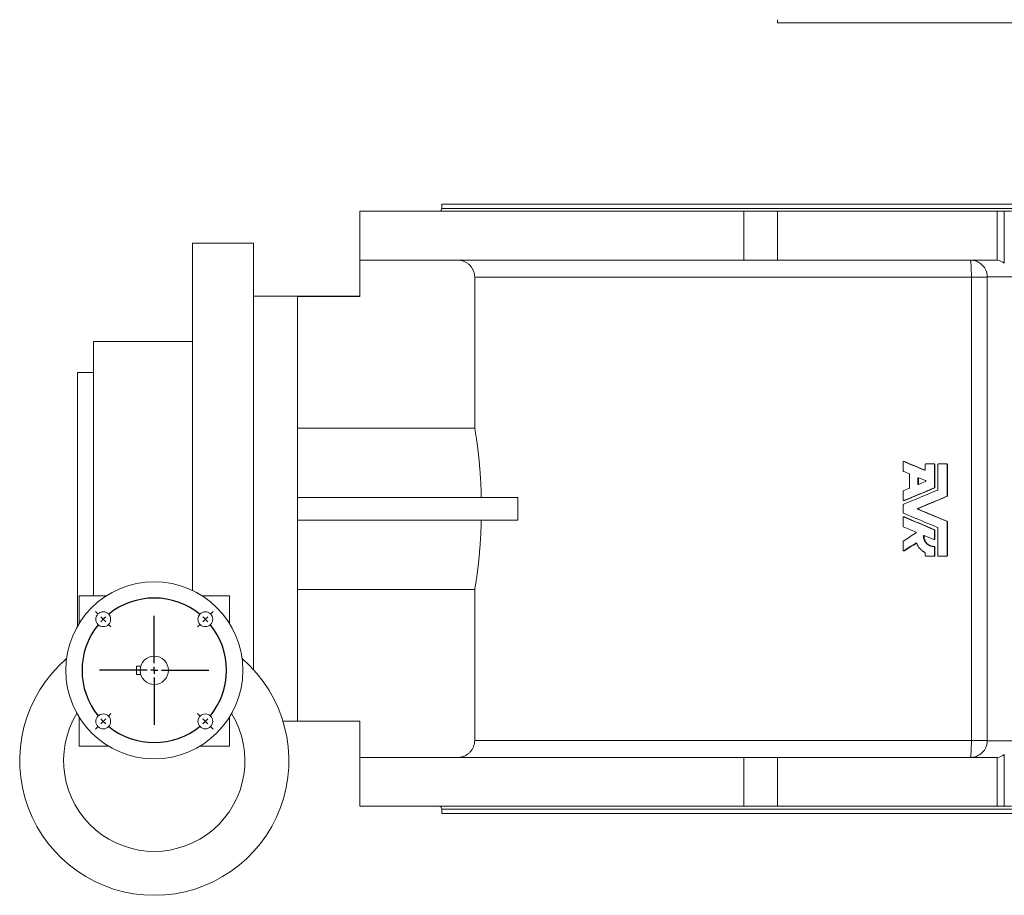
# Model space of a CAD drawing. Header units: millimetres. Extents: x -754 to 1155, y -387 to 1139.
# Tile 1 of 4: x -754 to -59, y -387 to 231. Entities that reach past the tile are written whole.
import ezdxf

# ---------------------------------------------------------------- set-up
doc = ezdxf.new("R2010")
doc.units = ezdxf.units.MM
doc.layers.add('FORMAT', color=7, linetype='Continuous')

# ---------------------------------------------------------------- blocks, each defined once
blk = doc.blocks.new('SW_CENTERMARKSYMBOL_2')
at = {"layer": 'FORMAT', "color": 0}
for p, q in [((-3.54, 3.54), (-5.48, 5.48)), ((0, 0), (-1.77, 1.77)), ((0, 0), (1.77, -1.77)), ((36.06, -31.06), (36.06, 2.5)), ((72.12, 0), (73.89, 1.77)), ((75.66, 3.54), (77.6, 5.48)), ((3.54, -3.54), (5.48, -5.48)), ((68.59, -3.54), (66.64, -5.48)), ((72.12, 0), (70.36, -1.77)), ((36.06, -36.06), (36.06, -33.56)), ((31.06, -36.06), (-2.5, -36.06)), ((36.06, -36.06), (33.56, -36.06)), ((36.06, -36.06), (36.06, -38.56)), ((36.06, -36.06), (38.56, -36.06)), ((36.06, -41.06), (36.06, -74.62)), ((41.06, -36.06), (74.62, -36.06)), ((3.54, -68.59), (5.48, -66.64)), ((68.59, -68.59), (66.64, -66.64)), ((-3.54, -75.66), (-5.48, -77.6)), ((0, -72.12), (-1.77, -73.89)), ((0, -72.12), (1.77, -70.36)), ((72.12, -72.12), (70.36, -70.36)), ((72.12, -72.12), (73.89, -73.89)), ((75.66, -75.66), (77.6, -77.6))]:
    blk.add_line(p, q, dxfattribs=at)
for start, end in [(50.61723, 129.38277), (135, 137.80862), (132.19138, 135), (45, 47.80862), (140.61723, 219.38277), (42.19138, 45), (320.61723, 39.38277), (222.19138, 225), (225, 227.80862), (230.61723, 309.38277), (312.19138, 315), (315, 317.80862)]:
    blk.add_arc((36.06, -36.06), 51, start, end, dxfattribs=at)

msp = doc.modelspace()

# ---------------------------------------------------------------- linework, layer by layer
at = {"color": 7, "linetype": 'Continuous', "lineweight": 15}
for p, q in [((-219.04, 231.09), (-219.04, 228.89)), ((100.96, 228.89), (-219.04, 228.89)), ((-456.04, 100.9), (-456.04, 97.9)), ((-456.04, 100.9), (337.96, 100.9)), ((-514.04, 95.9), (-514.04, 35.9)), ((-514.04, 95.9), (-242.88, 95.9)), ((-242.88, 95.9), (-219.04, 95.9)), ((-219.04, 95.9), (-219.04, 61.4)), ((-64.04, 95.9), (-219.04, 95.9)), ((-64.04, 95.9), (-64.04, 61.4)), ((-64.04, 95.9), (-59.04, 95.9)), ((-59.04, 95.9), (-54.04, 95.9)), ((-59.04, 95.9), (-59.04, 59.31)), ((-589.04, 73.4), (-632.04, 73.4)), ((-632.04, -171.73), (-632.04, 73.4)), ((-589.04, -114.1), (-589.04, 73.4)), ((-513.9, 35.69), (-513.9, 61.4)), ((-513.9, 61.4), (-242.88, 61.4)), ((-219.04, 61.4), (-242.88, 61.4)), ((-219.04, 61.4), (-83.04, 61.4)), ((-83.04, 61.4), (-64.04, 61.4)), ((-432.88, -57.16), (-432.88, 49.4)), ((-71.04, -277.6), (-71.04, 49.4)), ((-514.03, 35.9), (-589.04, 35.9)), ((-513.9, 35.69), (-558.04, 35.69)), ((-558.04, -263.89), (-558.04, 35.69)), ((-702.04, 3.9), (-632.04, 3.9)), ((-702.04, -175.6), (-702.04, 3.9)), ((-702.04, -17.85), (-713.29, -17.85)), ((-713.29, -114.1), (-713.29, -17.85)), ((-432.88, -57.16), (-558.04, -57.16)), ((-130.52, -81.05), (-130.52, -87.38)), ((-129.74, -80.72), (-130.21, -80.72)), ((-129.6, -80.75), (-130.08, -80.75)), ((-114.84, -82.8), (-114.84, -86.62)), ((-114.52, -82.48), (-108.69, -82.48)), ((-108.36, -82.48), (-108.69, -82.48)), ((-108.36, -99.07), (-108.36, -82.8)), ((-108.04, -82.8), (-108.36, -82.8)), ((-108.04, -99.07), (-108.04, -82.8)), ((-105.97, -82.8), (-105.97, -100.67)), ((-105.65, -82.48), (-99.8, -82.48)), ((-99.53, -82.48), (-99.8, -82.48)), ((-99.47, -105.01), (-99.47, -82.8)), ((-99.2, -82.8), (-99.47, -82.8)), ((-99.2, -105.01), (-99.2, -82.8)), ((-126.02, -89.7), (-126.02, -99.38)), ((-115.05, -86.92), (-115.29, -86.92)), ((-120.05, -92.46), (-120.05, -96.62)), ((-119.65, -92.46), (-120.05, -92.46)), ((-119.65, -96.62), (-120.05, -96.62)), ((-119.65, -92.46), (-119.65, -96.62)), ((-130.52, -101.7), (-130.52, -108.03)), ((-108.24, -99.37), (-108.56, -99.37)), ((-108.04, -99.07), (-108.36, -99.07)), ((-402.51, -106.1), (-558.04, -106.1)), ((-402.51, -122.1), (-402.51, -106.1)), ((-130.21, -108.36), (-129.74, -108.36)), ((-129.6, -108.33), (-130.08, -108.33)), ((-99.4, -105.31), (-99.67, -105.31)), ((-99.2, -105.01), (-99.47, -105.01)), ((-713.29, -197.07), (-713.29, -114.1)), ((-589.04, -227.68), (-589.04, -114.1)), ((-130.52, -111.33), (-130.52, -116.87)), ((-119.71, -113.8), (-120.11, -113.8)), ((-119.71, -114.4), (-120.11, -114.4)), ((-402.51, -122.1), (-558.04, -122.1)), ((-130.52, -120.17), (-130.52, -126.5)), ((-129.74, -119.84), (-130.21, -119.84)), ((-129.6, -119.87), (-130.08, -119.87)), ((-99.4, -122.89), (-99.67, -122.89)), ((-99.47, -147.15), (-99.47, -123.19)), ((-99.2, -123.19), (-99.47, -123.19)), ((-99.2, -147.15), (-99.2, -123.19)), ((-108.24, -128.84), (-108.56, -128.84)), ((-108.36, -135.47), (-108.36, -129.14)), ((-108.04, -129.14), (-108.36, -129.14)), ((-108.04, -135.47), (-108.04, -129.14)), ((-105.97, -127.53), (-105.97, -147.15)), ((-130.52, -137.21), (-130.52, -143.54)), ((-121, -138.28), (-121.42, -138.28)), ((-115.71, -133.22), (-116.09, -133.22)), ((-108.69, -135.79), (-108.36, -135.79)), ((-108.04, -135.47), (-108.36, -135.47)), ((-130.2, -143.86), (-129.72, -143.86)), ((-129.56, -143.81), (-130.03, -143.81)), ((-114.84, -145.29), (-114.84, -147.15)), ((-108.37, -140.65), (-108.7, -140.65)), ((-108.36, -147.15), (-108.36, -140.97)), ((-108.04, -140.97), (-108.36, -140.97)), ((-108.04, -147.15), (-108.04, -140.97)), ((-114.52, -147.48), (-108.69, -147.48)), ((-108.36, -147.48), (-108.69, -147.48)), ((-108.04, -147.15), (-108.36, -147.15)), ((-105.65, -147.48), (-99.8, -147.48)), ((-99.53, -147.48), (-99.8, -147.48)), ((-99.2, -147.15), (-99.47, -147.15)), ((-432.88, -171.04), (-558.04, -171.04)), ((-432.88, -277.6), (-432.88, -171.04)), ((-692.95, -175.6), (-712.04, -175.6)), ((-712.04, -175.6), (-712.04, -194.98)), ((-606.04, -175.6), (-625.13, -175.6)), ((-606.04, -194.98), (-606.04, -175.6)), ((-671.54, -231.1), (-671.54, -225.1)), ((-671.54, -225.1), (-668.58, -225.1)), ((-671.54, -231.1), (-668.58, -231.1)), ((-712.04, -261.23), (-712.04, -281.6)), ((-606.04, -281.6), (-606.04, -261.23)), ((-513.9, -263.89), (-558.04, -263.89)), ((-513.9, -263.89), (-513.9, -289.6)), ((-568.2, -264.1), (-514.03, -264.1)), ((-514.04, -264.1), (-514.04, -324.1)), ((-712.04, -281.6), (-691.35, -281.6)), ((-626.73, -281.6), (-606.04, -281.6)), ((-513.9, -289.6), (-242.88, -289.6)), ((-242.88, -289.6), (-219.04, -289.6)), ((-83.04, -289.6), (-219.04, -289.6)), ((-219.04, -289.6), (-219.04, -324.1)), ((-64.04, -289.6), (-83.04, -289.6)), ((-64.04, -289.6), (-64.04, -324.1)), ((-59.04, -287.52), (-59.04, -324.1)), ((-514.04, -324.1), (-242.88, -324.1)), ((-456.04, -326.1), (-456.04, -329.1)), ((-219.04, -324.1), (-242.88, -324.1)), ((-219.04, -324.1), (-64.04, -324.1)), ((-59.04, -324.1), (-64.04, -324.1)), ((-54.04, -324.1), (-59.04, -324.1)), ((-456.04, -329.1), (337.96, -329.1))]:
    msp.add_line(p, q, dxfattribs=at)
at = {"color": 8, "linetype": 'Continuous', "lineweight": 0}
for p, q in [((-456.04, 97.9), (337.96, 97.9)), ((-242.88, 61.4), (-242.88, 95.9)), ((-432.88, 49.4), (-82.29, 49.4)), ((-82.29, 49.4), (-71.04, 49.4)), ((-82.29, -277.6), (-82.29, 49.4)), ((-47.04, 49.57), (-71.04, 49.57)), ((-71.04, 49.57), (-71.04, 49.57)), ((-432.88, -277.6), (-82.29, -277.6)), ((-82.29, -277.6), (-71.04, -277.6)), ((-71.04, -277.77), (-71.04, -277.77)), ((-71.04, -277.77), (-47.04, -277.77)), ((-242.88, -324.1), (-242.88, -289.6)), ((-456.04, -326.1), (337.96, -326.1))]:
    msp.add_line(p, q, dxfattribs=at)
at = {"color": 8, "linetype": 'Continuous', "lineweight": 0, "flags": 128}
for points in [[(-82.29, 49.4), (-82.29, 50.39), (-82.3, 51.37), (-82.31, 52.34), (-82.33, 53.29), (-82.35, 54.22), (-82.38, 55.11), (-82.41, 55.96), (-82.45, 56.77), (-82.49, 57.53), (-82.53, 58.23), (-82.58, 58.87), (-82.63, 59.44), (-82.68, 59.95), (-82.74, 60.39), (-82.8, 60.75), (-82.85, 61.03), (-82.91, 61.23), (-82.98, 61.36), (-83.04, 61.4)], [(-83.04, -289.6), (-82.98, -289.56), (-82.91, -289.44), (-82.85, -289.23), (-82.8, -288.95), (-82.74, -288.59), (-82.68, -288.16), (-82.63, -287.65), (-82.58, -287.07), (-82.53, -286.43), (-82.49, -285.73), (-82.45, -284.97), (-82.41, -284.16), (-82.38, -283.31), (-82.35, -282.42), (-82.33, -281.5), (-82.31, -280.55), (-82.3, -279.58), (-82.29, -278.59), (-82.29, -277.6)]]:
    msp.add_lwpolyline(points, dxfattribs=at)
at = {"color": 7, "linetype": 'Continuous', "lineweight": 15}
for centre, radius in [((-659.04, -228.1), 62.5), ((-695.1, -192.04), 5.25), ((-622.97, -192.04), 5.25), ((-659.04, -228.1), 10), ((-695.1, -264.16), 5.25), ((-622.97, -264.16), 5.25)]:
    msp.add_circle(centre, radius, dxfattribs=at)
for centre, radius, start, end in [((-458.04, 97.9), 2, 270, 0), ((-66.04, 49.57), 12, 54.31467, 80.40593), ((-83.04, 49.4), 12, 0, 0.80141), ((-659.04, -291.9), 95, 130.70663, 49.29337), ((-659.04, -291.9), 64, 148.55546, 31.44454), ((-83.04, -277.6), 12, 359.19859, 0), ((-66.04, -277.77), 12, 279.59407, 305.68533), ((-458.04, -326.1), 2, 0, 90)]:
    msp.add_arc(centre, radius, start, end, dxfattribs=at)
for points, knots in [([(-444.88, 61.4), (-444.63, 61.39), (-444.04, 61.38), (-443.12, 61.28), (-442.13, 61.09), (-441.15, 60.82), (-440.19, 60.46), (-439.28, 60.03), (-438.41, 59.52), (-437.58, 58.94), (-436.73, 58.23), (-435.89, 57.39), (-435.16, 56.47), (-434.56, 55.55), (-434.08, 54.67), (-433.67, 53.74), (-433.27, 52.56), (-432.95, 51.11), (-432.9, 49.97), (-432.88, 49.4)], [0, 0, 0, 0, 0.0406702, 0.093631, 0.146593, 0.2010921, 0.2555931, 0.3085531, 0.3615134, 0.4160122, 0.470512, 0.5372377, 0.6047091, 0.6576159, 0.7105234, 0.7649677, 0.8194117, 0.9087924, 1, 1, 1, 1]), ([(-71.04, 49.57), (-71.05, 49.82), (-71.07, 50.58), (-71.26, 51.83), (-71.61, 53.14), (-72.06, 54.28), (-72.55, 55.26), (-73.17, 56.26), (-73.92, 57.24), (-74.83, 58.18), (-75.92, 59.1), (-77.22, 59.95), (-78.75, 60.65), (-80.1, 61.06), (-81.21, 61.27), (-81.95, 61.36), (-82.57, 61.39), (-82.88, 61.4), (-83.04, 61.4)], [0, 0, 0, 0, 0.035853, 0.105237, 0.174663, 0.22966, 0.28485, 0.339912, 0.41197, 0.484276, 0.556433, 0.657922, 0.759762, 0.861263, 0.909121, 0.956714, 0.978392, 1, 1, 1, 1]), ([(-514.03, 35.9), (-514.02, 35.89), (-513.99, 35.87), (-513.93, 35.75), (-513.9, 35.69)], [0, 0, 0, 0, 0.499239, 1, 1, 1, 1]), ([(-428.2, -106.1), (-428.24, -104.83), (-428.3, -102.29), (-428.45, -98.53), (-428.64, -94.84), (-428.85, -91.24), (-429.1, -87.76), (-429.37, -84.39), (-429.66, -81.16), (-429.97, -78.07), (-430.28, -75.14), (-430.6, -72.38), (-430.92, -69.82), (-431.24, -67.44), (-431.54, -65.27), (-431.83, -63.32), (-432.1, -61.58), (-432.35, -60.07), (-432.56, -58.82), (-432.74, -57.81), (-432.83, -57.38), (-432.88, -57.16)], [0, 0, 0, 0, 0.051855, 0.103889, 0.155984, 0.208021, 0.259879, 0.311714, 0.363723, 0.415792, 0.467803, 0.519639, 0.571888, 0.624316, 0.676804, 0.729231, 0.781478, 0.83604, 0.89074, 0.94544, 1, 1, 1, 1]), ([(-130.08, -80.75), (-130.09, -80.74), (-130.13, -80.73), (-130.18, -80.72), (-130.24, -80.72), (-130.31, -80.74), (-130.38, -80.77), (-130.44, -80.83), (-130.49, -80.89), (-130.52, -80.97), (-130.52, -81.02), (-130.52, -81.05)], [0, 0, 0, 0, 0.08493, 0.167816, 0.250835, 0.375947, 0.501263, 0.62538, 0.750949, 0.873419, 1, 1, 1, 1]), ([(-129.6, -80.75), (-129.63, -80.74), (-129.67, -80.72), (-129.72, -80.72), (-129.74, -80.73)], [0, 0, 0, 0, 0.572384, 1, 1, 1, 1]), ([(-114.52, -82.48), (-114.53, -82.48), (-114.56, -82.48), (-114.6, -82.49), (-114.67, -82.51), (-114.76, -82.57), (-114.81, -82.66), (-114.84, -82.74), (-114.84, -82.78), (-114.84, -82.8)], [0, 0, 0, 0, 0.084973, 0.168347, 0.251455, 0.50113, 0.75017, 0.87369, 1, 1, 1, 1]), ([(-108.36, -82.8), (-108.37, -82.79), (-108.37, -82.76), (-108.38, -82.72), (-108.4, -82.65), (-108.45, -82.57), (-108.54, -82.51), (-108.62, -82.48), (-108.67, -82.48), (-108.69, -82.48)], [0, 0, 0, 0, 0.084416, 0.167282, 0.249952, 0.498998, 0.748681, 0.872113, 1, 1, 1, 1]), ([(-108.04, -82.8), (-108.04, -82.76), (-108.05, -82.72), (-108.08, -82.64), (-108.1, -82.6), (-108.19, -82.51), (-108.27, -82.48), (-108.36, -82.48)], [0, 0, 0, 0, 0.25, 0.25, 0.5, 0.5, 1, 1, 1, 1]), ([(-105.65, -82.48), (-105.66, -82.48), (-105.69, -82.48), (-105.73, -82.49), (-105.8, -82.51), (-105.88, -82.57), (-105.94, -82.66), (-105.97, -82.74), (-105.97, -82.78), (-105.97, -82.8)], [0, 0, 0, 0, 0.084973, 0.168347, 0.251455, 0.50113, 0.75017, 0.87369, 1, 1, 1, 1]), ([(-99.47, -82.8), (-99.47, -82.79), (-99.47, -82.76), (-99.48, -82.72), (-99.5, -82.65), (-99.56, -82.57), (-99.65, -82.51), (-99.73, -82.48), (-99.77, -82.48), (-99.8, -82.48)], [0, 0, 0, 0, 0.084416, 0.167282, 0.249952, 0.498998, 0.748681, 0.872113, 1, 1, 1, 1]), ([(-99.2, -82.8), (-99.2, -82.76), (-99.21, -82.72), (-99.24, -82.64), (-99.27, -82.6), (-99.36, -82.51), (-99.44, -82.48), (-99.53, -82.48)], [0, 0, 0, 0, 0.25, 0.25, 0.5, 0.5, 1, 1, 1, 1]), ([(-130.52, -87.38), (-130.52, -87.4), (-130.52, -87.43), (-130.51, -87.48), (-130.49, -87.52), (-130.46, -87.57), (-130.41, -87.64), (-130.35, -87.67), (-130.32, -87.68)], [0, 0, 0, 0, 0.1272509, 0.2511671, 0.3744227, 0.499734, 0.7476408, 1, 1, 1, 1]), ([(-126.22, -89.4), (-126.2, -89.41), (-126.17, -89.42), (-126.14, -89.45), (-126.1, -89.48), (-126.06, -89.53), (-126.03, -89.6), (-126.02, -89.67), (-126.02, -89.7)], [0, 0, 0, 0, 0.127923, 0.252355, 0.375937, 0.501364, 0.748841, 1, 1, 1, 1]), ([(-114.84, -86.62), (-114.84, -86.64), (-114.85, -86.67), (-114.86, -86.73), (-114.88, -86.78), (-114.92, -86.84), (-114.99, -86.89), (-115.06, -86.93), (-115.14, -86.95), (-115.22, -86.95), (-115.27, -86.93), (-115.29, -86.92)], [0, 0, 0, 0, 0.0841082, 0.1664881, 0.2492847, 0.3732529, 0.4990509, 0.6240334, 0.7494796, 0.8737152, 1, 1, 1, 1]), ([(-120.05, -92.46), (-120.05, -92.35), (-120, -92.25), (-119.82, -92.13), (-119.71, -92.12), (-119.61, -92.16)], [0, 0, 0, 0, 0.5, 0.5, 1, 1, 1, 1]), ([(-119.61, -96.92), (-119.71, -96.96), (-119.82, -96.95), (-120, -96.83), (-120.05, -96.73), (-120.05, -96.62)], [0, 0, 0, 0, 0.5, 0.5, 1, 1, 1, 1]), ([(-119.52, -92.2), (-119.53, -92.21), (-119.57, -92.24), (-119.61, -92.3), (-119.64, -92.38), (-119.65, -92.43), (-119.65, -92.46)], [0, 0, 0, 0, 0.218391, 0.476461, 0.737655, 1, 1, 1, 1]), ([(-119.65, -96.62), (-119.65, -96.65), (-119.64, -96.7), (-119.61, -96.78), (-119.57, -96.84), (-119.53, -96.87), (-119.52, -96.89)], [0, 0, 0, 0, 0.264334, 0.521323, 0.783618, 1, 1, 1, 1]), ([(-114.61, -94.24), (-114.55, -94.27), (-114.5, -94.31), (-114.43, -94.41), (-114.41, -94.48), (-114.41, -94.57), (-114.41, -94.61), (-114.43, -94.67), (-114.44, -94.7), (-114.5, -94.77), (-114.55, -94.82), (-114.61, -94.84)], [0, 0, 0, 0, 0.25, 0.25, 0.5, 0.5, 0.625, 0.625, 0.75, 0.75, 1, 1, 1, 1]), ([(-130.32, -101.4), (-130.34, -101.41), (-130.37, -101.42), (-130.4, -101.45), (-130.44, -101.48), (-130.48, -101.53), (-130.51, -101.61), (-130.52, -101.67), (-130.52, -101.7)], [0, 0, 0, 0, 0.127923, 0.252355, 0.375937, 0.501364, 0.748841, 1, 1, 1, 1]), ([(-126.02, -99.38), (-126.02, -99.4), (-126.02, -99.43), (-126.03, -99.48), (-126.05, -99.52), (-126.08, -99.58), (-126.13, -99.64), (-126.19, -99.67), (-126.22, -99.68)], [0, 0, 0, 0, 0.1272509, 0.2511671, 0.3744227, 0.499734, 0.7476408, 1, 1, 1, 1]), ([(-108.56, -99.37), (-108.55, -99.36), (-108.52, -99.35), (-108.48, -99.32), (-108.45, -99.28), (-108.41, -99.23), (-108.37, -99.16), (-108.37, -99.1), (-108.36, -99.07)], [0, 0, 0, 0, 0.1279233, 0.2523551, 0.3759369, 0.5013638, 0.7488407, 1, 1, 1, 1]), ([(-105.97, -100.67), (-105.97, -100.68), (-105.97, -100.72), (-105.98, -100.76), (-106, -100.81), (-106.03, -100.86), (-106.08, -100.92), (-106.14, -100.95), (-106.17, -100.97)], [0, 0, 0, 0, 0.127251, 0.251167, 0.374423, 0.499734, 0.747641, 1, 1, 1, 1]), ([(-130.52, -108.03), (-130.52, -108.05), (-130.52, -108.09), (-130.5, -108.14), (-130.48, -108.2), (-130.44, -108.26), (-130.38, -108.31), (-130.31, -108.34), (-130.23, -108.36), (-130.15, -108.36), (-130.1, -108.34), (-130.08, -108.33)], [0, 0, 0, 0, 0.084108, 0.166488, 0.249285, 0.373253, 0.499051, 0.624033, 0.74948, 0.873715, 1, 1, 1, 1]), ([(-130.32, -111.03), (-130.34, -111.04), (-130.37, -111.05), (-130.4, -111.08), (-130.44, -111.12), (-130.48, -111.17), (-130.51, -111.24), (-130.52, -111.3), (-130.52, -111.33)], [0, 0, 0, 0, 0.127923, 0.252355, 0.375937, 0.501364, 0.748841, 1, 1, 1, 1]), ([(-129.74, -108.36), (-129.72, -108.36), (-129.67, -108.36), (-129.63, -108.34), (-129.6, -108.33)], [0, 0, 0, 0, 0.4273575, 1, 1, 1, 1]), ([(-99.67, -105.31), (-99.66, -105.31), (-99.63, -105.29), (-99.59, -105.26), (-99.55, -105.23), (-99.52, -105.18), (-99.48, -105.11), (-99.47, -105.04), (-99.47, -105.01)], [0, 0, 0, 0, 0.1279233, 0.2523551, 0.3759369, 0.5013638, 0.7488407, 1, 1, 1, 1]), ([(-130.52, -116.87), (-130.52, -116.89), (-130.52, -116.92), (-130.51, -116.96), (-130.49, -117.01), (-130.46, -117.06), (-130.41, -117.13), (-130.35, -117.15), (-130.32, -117.17)], [0, 0, 0, 0, 0.127251, 0.251167, 0.374423, 0.499734, 0.747641, 1, 1, 1, 1]), ([(-120.11, -114.4), (-120.13, -114.39), (-120.15, -114.38), (-120.19, -114.35), (-120.23, -114.32), (-120.27, -114.27), (-120.3, -114.2), (-120.31, -114.1), (-120.3, -114.01), (-120.26, -113.92), (-120.2, -113.85), (-120.14, -113.82), (-120.11, -113.8)], [0, 0, 0, 0, 0.0636274, 0.1257526, 0.1876928, 0.2507769, 0.3741042, 0.5002407, 0.6234305, 0.7497045, 0.873404, 1, 1, 1, 1]), ([(-119.71, -114.4), (-119.76, -114.38), (-119.81, -114.34), (-119.87, -114.26), (-119.88, -114.23), (-119.9, -114.17), (-119.9, -114.13), (-119.9, -114.04), (-119.88, -113.97), (-119.81, -113.87), (-119.77, -113.83), (-119.71, -113.8)], [0, 0, 0, 0, 0.25, 0.25, 0.375, 0.375, 0.5, 0.5, 0.75, 0.75, 1, 1, 1, 1]), ([(-432.88, -171.04), (-432.83, -170.84), (-432.75, -170.43), (-432.58, -169.49), (-432.38, -168.32), (-432.15, -166.9), (-431.89, -165.25), (-431.61, -163.36), (-431.31, -161.25), (-430.99, -158.93), (-430.68, -156.41), (-430.35, -153.7), (-430.03, -150.8), (-429.72, -147.72), (-429.43, -144.48), (-429.15, -141.11), (-428.89, -137.57), (-428.66, -133.87), (-428.47, -130.02), (-428.31, -126.1), (-428.24, -123.43), (-428.2, -122.1)], [0, 0, 0, 0, 0.051931, 0.104041, 0.156212, 0.208325, 0.260258, 0.312171, 0.364259, 0.416406, 0.468495, 0.520409, 0.572694, 0.625158, 0.677682, 0.730144, 0.782427, 0.836753, 0.891215, 0.945676, 1, 1, 1, 1]), ([(-130.08, -119.87), (-130.09, -119.86), (-130.13, -119.85), (-130.18, -119.84), (-130.24, -119.84), (-130.31, -119.86), (-130.38, -119.9), (-130.44, -119.95), (-130.49, -120.01), (-130.52, -120.09), (-130.52, -120.14), (-130.52, -120.17)], [0, 0, 0, 0, 0.08493, 0.1678163, 0.2508345, 0.3759465, 0.5012627, 0.62538, 0.7509494, 0.8734194, 1, 1, 1, 1]), ([(-129.6, -119.87), (-129.63, -119.86), (-129.67, -119.84), (-129.72, -119.85), (-129.74, -119.85)], [0, 0, 0, 0, 0.572386, 1, 1, 1, 1]), ([(-99.47, -123.19), (-99.47, -123.17), (-99.47, -123.14), (-99.48, -123.1), (-99.5, -123.05), (-99.53, -123), (-99.59, -122.93), (-99.64, -122.91), (-99.67, -122.89)], [0, 0, 0, 0, 0.127251, 0.251167, 0.374423, 0.499734, 0.747641, 1, 1, 1, 1]), ([(-130.52, -126.5), (-130.52, -126.52), (-130.52, -126.55), (-130.51, -126.6), (-130.49, -126.64), (-130.46, -126.7), (-130.41, -126.76), (-130.35, -126.79), (-130.32, -126.8)], [0, 0, 0, 0, 0.127251, 0.251167, 0.374423, 0.499734, 0.747641, 1, 1, 1, 1]), ([(-121.38, -130.54), (-121.36, -130.55), (-121.32, -130.57), (-121.28, -130.6), (-121.23, -130.66), (-121.19, -130.73), (-121.17, -130.81), (-121.18, -130.9), (-121.21, -130.99), (-121.26, -131.06), (-121.3, -131.1), (-121.33, -131.12)], [0, 0, 0, 0, 0.084402, 0.167081, 0.250714, 0.374144, 0.500358, 0.6236, 0.749858, 0.873115, 1, 1, 1, 1]), ([(-108.36, -129.14), (-108.37, -129.12), (-108.37, -129.09), (-108.38, -129.04), (-108.39, -129), (-108.43, -128.94), (-108.48, -128.88), (-108.54, -128.85), (-108.56, -128.84)], [0, 0, 0, 0, 0.127251, 0.251167, 0.374423, 0.499734, 0.747641, 1, 1, 1, 1]), ([(-106.17, -127.23), (-106.16, -127.24), (-106.13, -127.25), (-106.09, -127.28), (-106.05, -127.32), (-106.01, -127.37), (-105.98, -127.44), (-105.97, -127.5), (-105.97, -127.53)], [0, 0, 0, 0, 0.127923, 0.252355, 0.375937, 0.501364, 0.748841, 1, 1, 1, 1]), ([(-130.37, -136.93), (-130.39, -136.94), (-130.42, -136.96), (-130.45, -137), (-130.49, -137.06), (-130.51, -137.13), (-130.52, -137.18), (-130.52, -137.21)], [0, 0, 0, 0, 0.169469, 0.334929, 0.500936, 0.748113, 1, 1, 1, 1]), ([(-121.42, -138.28), (-121.4, -138.27), (-121.38, -138.25), (-121.33, -138.24), (-121.28, -138.23), (-121.21, -138.22), (-121.15, -138.24), (-121.08, -138.27), (-121.02, -138.31), (-120.98, -138.36), (-120.96, -138.41), (-120.94, -138.43)], [0, 0, 0, 0, 0.085062, 0.16796, 0.250389, 0.37542, 0.500775, 0.625009, 0.750734, 0.87324, 1, 1, 1, 1]), ([(-120.94, -138.43), (-120.87, -138.6), (-120.72, -138.95), (-120.48, -139.45), (-120.21, -139.95), (-119.83, -140.6), (-119.29, -141.38), (-118.57, -142.25), (-117.78, -143.06), (-117.09, -143.64), (-116.55, -144.05), (-116.12, -144.35), (-115.61, -144.67), (-115.22, -144.89), (-115.02, -145)], [0, 0, 0, 0, 0.062395, 0.124766, 0.185591, 0.249624, 0.374681, 0.499443, 0.62445, 0.749556, 0.799579, 0.849705, 0.924341, 1, 1, 1, 1]), ([(-116.09, -133.22), (-116.09, -133.2), (-116.08, -133.17), (-116.07, -133.12), (-116.03, -133.04), (-115.96, -132.97), (-115.87, -132.92), (-115.79, -132.91), (-115.71, -132.91), (-115.66, -132.92), (-115.64, -132.93)], [0, 0, 0, 0, 0.084262, 0.166828, 0.249754, 0.498111, 0.623317, 0.749007, 0.873787, 1, 1, 1, 1]), ([(-108.7, -140.65), (-108.82, -140.65), (-109.07, -140.65), (-109.56, -140.64), (-110.17, -140.57), (-110.88, -140.4), (-111.81, -140.09), (-112.91, -139.52), (-114.05, -138.59), (-114.98, -137.44), (-115.65, -136.12), (-115.98, -134.93), (-116.08, -134.08), (-116.09, -133.59), (-116.09, -133.34), (-116.09, -133.22)], [0, 0, 0, 0, 0.031412, 0.062783, 0.12547, 0.188259, 0.250968, 0.376148, 0.501172, 0.626025, 0.750729, 0.875337, 0.937667, 0.968819, 1, 1, 1, 1]), ([(-115.71, -133.22), (-115.7, -133.19), (-115.7, -133.14), (-115.67, -133.07), (-115.62, -133.01), (-115.58, -132.98), (-115.57, -132.96)], [0, 0, 0, 0, 0.259711, 0.51222, 0.769922, 1, 1, 1, 1]), ([(-108.37, -140.65), (-108.45, -140.65), (-108.52, -140.65), (-108.61, -140.65), (-108.64, -140.65), (-108.68, -140.65), (-108.69, -140.65), (-108.71, -140.65), (-108.72, -140.65), (-108.72, -140.65), (-108.73, -140.65), (-108.73, -140.65), (-108.73, -140.65), (-108.8, -140.65), (-108.87, -140.64), (-108.96, -140.64), (-108.99, -140.64), (-109.03, -140.64), (-109.05, -140.64), (-109.07, -140.64), (-109.09, -140.64), (-109.22, -140.63), (-109.35, -140.62), (-109.59, -140.59), (-109.71, -140.57), (-109.94, -140.53), (-110.06, -140.51), (-110.3, -140.46), (-110.42, -140.42), (-110.77, -140.32), (-111, -140.25), (-111.68, -139.98), (-112.11, -139.75), (-112.93, -139.21), (-113.3, -138.9), (-113.99, -138.2), (-114.3, -137.82), (-114.7, -137.2), (-114.82, -136.99), (-115.04, -136.56), (-115.14, -136.33), (-115.32, -135.88), (-115.39, -135.64), (-115.49, -135.29), (-115.52, -135.17), (-115.57, -134.93), (-115.6, -134.81), (-115.64, -134.56), (-115.66, -134.44), (-115.68, -134.26), (-115.68, -134.19), (-115.69, -134.1), (-115.69, -134.07), (-115.7, -134.01), (-115.7, -133.98), (-115.7, -133.9), (-115.7, -133.84), (-115.71, -133.75), (-115.71, -133.72), (-115.71, -133.67), (-115.71, -133.65), (-115.71, -133.63), (-115.71, -133.62), (-115.71, -133.61), (-115.71, -133.6), (-115.71, -133.6), (-115.71, -133.59), (-115.71, -133.51), (-115.71, -133.38), (-115.71, -133.22)], [0, 0, 0, 0, 0.015625, 0.015625, 0.023438, 0.023438, 0.027344, 0.027344, 0.029297, 0.029297, 0.030273, 0.030273, 0.03125, 0.03125, 0.046875, 0.046875, 0.054688, 0.054688, 0.058594, 0.058594, 0.0625, 0.0625, 0.09375, 0.09375, 0.125, 0.125, 0.15625, 0.15625, 0.1875, 0.1875, 0.25, 0.25, 0.375, 0.375, 0.5, 0.5, 0.625, 0.625, 0.6875, 0.6875, 0.75, 0.75, 0.8125, 0.8125, 0.84375, 0.84375, 0.875, 0.875, 0.90625, 0.90625, 0.921875, 0.921875, 0.929688, 0.929688, 0.9375, 0.9375, 0.953125, 0.953125, 0.960938, 0.960938, 0.964844, 0.964844, 0.966797, 0.966797, 0.967773, 0.967773, 0.96875, 0.96875, 1, 1, 1, 1]), ([(-108.81, -135.77), (-108.8, -135.78), (-108.76, -135.79), (-108.71, -135.79), (-108.65, -135.79), (-108.58, -135.78), (-108.51, -135.74), (-108.45, -135.69), (-108.4, -135.62), (-108.37, -135.55), (-108.37, -135.5), (-108.36, -135.47)], [0, 0, 0, 0, 0.08493, 0.167816, 0.250835, 0.375947, 0.501263, 0.62538, 0.750949, 0.873419, 1, 1, 1, 1]), ([(-108.36, -135.79), (-108.35, -135.79), (-108.31, -135.79), (-108.25, -135.78), (-108.18, -135.74), (-108.12, -135.69), (-108.07, -135.62), (-108.04, -135.55), (-108.04, -135.5), (-108.04, -135.47)], [0, 0, 0, 0, 0.063404, 0.220116, 0.374847, 0.530723, 0.685671, 0.842487, 1, 1, 1, 1]), ([(-130.52, -143.54), (-130.52, -143.56), (-130.52, -143.6), (-130.5, -143.65), (-130.47, -143.71), (-130.43, -143.78), (-130.36, -143.83), (-130.28, -143.86), (-130.19, -143.87), (-130.1, -143.85), (-130.05, -143.83), (-130.03, -143.81)], [0, 0, 0, 0, 0.084118, 0.166366, 0.249302, 0.373291, 0.499138, 0.624158, 0.749614, 0.874233, 1, 1, 1, 1]), ([(-129.72, -143.86), (-129.72, -143.86), (-129.69, -143.87), (-129.63, -143.85), (-129.58, -143.83), (-129.56, -143.81)], [0, 0, 0, 0, 0.042701, 0.520694, 1, 1, 1, 1]), ([(-115.02, -145), (-115, -145.01), (-114.97, -145.03), (-114.92, -145.07), (-114.88, -145.13), (-114.85, -145.2), (-114.85, -145.26), (-114.84, -145.29)], [0, 0, 0, 0, 0.169515, 0.334746, 0.501048, 0.748674, 1, 1, 1, 1]), ([(-108.36, -140.97), (-108.37, -140.96), (-108.37, -140.93), (-108.38, -140.89), (-108.4, -140.82), (-108.46, -140.73), (-108.55, -140.67), (-108.64, -140.65), (-108.68, -140.65), (-108.7, -140.65)], [0, 0, 0, 0, 0.084408, 0.167257, 0.24997, 0.498986, 0.748652, 0.872242, 1, 1, 1, 1]), ([(-108.04, -140.97), (-108.04, -140.93), (-108.05, -140.89), (-108.08, -140.81), (-108.11, -140.77), (-108.2, -140.68), (-108.28, -140.65), (-108.37, -140.65)], [0, 0, 0, 0, 0.25, 0.25, 0.5, 0.5, 1, 1, 1, 1]), ([(-114.84, -147.15), (-114.84, -147.17), (-114.84, -147.2), (-114.83, -147.24), (-114.81, -147.31), (-114.75, -147.39), (-114.67, -147.45), (-114.58, -147.48), (-114.54, -147.48), (-114.52, -147.48)], [0, 0, 0, 0, 0.084416, 0.167282, 0.249952, 0.498998, 0.748681, 0.872113, 1, 1, 1, 1]), ([(-108.69, -147.48), (-108.67, -147.48), (-108.65, -147.48), (-108.6, -147.47), (-108.54, -147.45), (-108.45, -147.39), (-108.39, -147.3), (-108.37, -147.22), (-108.37, -147.18), (-108.36, -147.15)], [0, 0, 0, 0, 0.084973, 0.168347, 0.251455, 0.50113, 0.75017, 0.87369, 1, 1, 1, 1]), ([(-108.36, -147.48), (-108.32, -147.48), (-108.27, -147.47), (-108.2, -147.44), (-108.16, -147.41), (-108.07, -147.32), (-108.04, -147.24), (-108.04, -147.15)], [0, 0, 0, 0, 0.25, 0.25, 0.5, 0.5, 1, 1, 1, 1]), ([(-105.97, -147.15), (-105.97, -147.17), (-105.97, -147.2), (-105.96, -147.24), (-105.94, -147.31), (-105.88, -147.39), (-105.79, -147.45), (-105.71, -147.48), (-105.67, -147.48), (-105.65, -147.48)], [0, 0, 0, 0, 0.084416, 0.167282, 0.249952, 0.498998, 0.748681, 0.872113, 1, 1, 1, 1]), ([(-99.8, -147.48), (-99.78, -147.48), (-99.75, -147.48), (-99.71, -147.47), (-99.64, -147.45), (-99.56, -147.39), (-99.5, -147.3), (-99.47, -147.22), (-99.47, -147.18), (-99.47, -147.15)], [0, 0, 0, 0, 0.084973, 0.168347, 0.251455, 0.50113, 0.75017, 0.87369, 1, 1, 1, 1]), ([(-99.53, -147.48), (-99.48, -147.48), (-99.44, -147.47), (-99.36, -147.44), (-99.33, -147.41), (-99.24, -147.32), (-99.2, -147.24), (-99.2, -147.15)], [0, 0, 0, 0, 0.25, 0.25, 0.5, 0.5, 1, 1, 1, 1]), ([(-514.03, -264.1), (-514.02, -264.09), (-513.99, -264.07), (-513.93, -263.95), (-513.9, -263.89)], [0, 0, 0, 0, 0.499239, 1, 1, 1, 1]), ([(-444.88, -289.6), (-444.47, -289.59), (-443.65, -289.57), (-442.51, -289.38), (-441.46, -289.12), (-440.5, -288.79), (-439.57, -288.38), (-438.68, -287.89), (-437.84, -287.34), (-437.04, -286.71), (-436.3, -286.01), (-435.62, -285.26), (-435.01, -284.45), (-434.47, -283.6), (-434, -282.7), (-433.57, -281.68), (-433.22, -280.55), (-432.94, -279.16), (-432.9, -278.17), (-432.88, -277.6)], [0, 0, 0, 0, 0.065105, 0.130903, 0.183863, 0.236825, 0.291325, 0.345825, 0.39878, 0.451733, 0.506227, 0.560721, 0.613656, 0.666592, 0.721067, 0.775541, 0.842174, 0.90955, 1, 1, 1, 1]), ([(-83.04, -289.6), (-82.88, -289.6), (-82.57, -289.6), (-81.95, -289.56), (-81.21, -289.47), (-80.1, -289.26), (-78.75, -288.86), (-77.22, -288.15), (-75.92, -287.3), (-74.83, -286.38), (-73.92, -285.45), (-73.17, -284.46), (-72.55, -283.46), (-72.06, -282.48), (-71.61, -281.34), (-71.26, -280.03), (-71.07, -278.79), (-71.05, -278.03), (-71.04, -277.77)], [0, 0, 0, 0, 0.0216075, 0.0432859, 0.0908794, 0.1387371, 0.2402381, 0.3420777, 0.443567, 0.5157238, 0.5880299, 0.6600882, 0.7151499, 0.7703404, 0.8253365, 0.8947632, 0.9641473, 1, 1, 1, 1])]:
    msp.add_open_spline(points, degree=3, knots=knots, dxfattribs=at)
for points in [[(-115.29, -86.92), (-120.24, -84.86), (-125.17, -82.81), (-130.08, -80.75)], [(-114.92, -86.92), (-119.83, -84.86), (-124.73, -82.81), (-129.6, -80.75)], [(-130.32, -87.68), (-128.96, -88.25), (-127.59, -88.83), (-126.22, -89.4)], [(-119.61, -92.16), (-117.94, -92.85), (-116.28, -93.55), (-114.61, -94.24)], [(-114.61, -94.84), (-116.28, -95.54), (-117.94, -96.23), (-119.61, -96.92)], [(-126.22, -99.68), (-127.59, -100.26), (-128.96, -100.83), (-130.32, -101.4)], [(-106.17, -100.97), (-114.26, -104.32), (-122.32, -107.68), (-130.32, -111.03)], [(-130.08, -108.33), (-122.94, -105.35), (-115.77, -102.36), (-108.56, -99.37)], [(-129.6, -108.33), (-122.52, -105.35), (-115.39, -102.36), (-108.24, -99.37)], [(-108.24, -99.37), (-108.12, -99.31), (-108.04, -99.2), (-108.04, -99.07)], [(-120.11, -113.8), (-113.33, -110.97), (-106.51, -108.14), (-99.67, -105.31)], [(-119.71, -113.8), (-112.96, -110.97), (-106.19, -108.14), (-99.4, -105.31)], [(-99.4, -105.31), (-99.28, -105.26), (-99.2, -105.14), (-99.2, -105.01)], [(-130.32, -117.17), (-122.32, -120.52), (-114.26, -123.88), (-106.17, -127.23)], [(-99.67, -122.89), (-106.51, -120.06), (-113.33, -117.23), (-120.11, -114.4)], [(-99.4, -122.89), (-106.19, -120.06), (-112.96, -117.23), (-119.71, -114.4)], [(-108.56, -128.84), (-115.77, -125.85), (-122.94, -122.86), (-130.08, -119.87)], [(-108.24, -128.84), (-115.39, -125.85), (-122.52, -122.86), (-129.6, -119.87)], [(-99.2, -123.19), (-99.2, -123.06), (-99.28, -122.94), (-99.4, -122.89)], [(-121.33, -131.12), (-124.35, -133.05), (-127.36, -134.99), (-130.37, -136.93)], [(-130.32, -126.8), (-127.35, -128.05), (-124.36, -129.29), (-121.38, -130.54)], [(-108.04, -129.14), (-108.04, -129.01), (-108.11, -128.89), (-108.24, -128.84)], [(-130.03, -143.81), (-127.16, -141.97), (-124.29, -140.12), (-121.42, -138.28)], [(-129.56, -143.81), (-126.71, -141.97), (-123.86, -140.12), (-121, -138.28)], [(-115.64, -132.93), (-113.37, -133.88), (-111.09, -134.82), (-108.81, -135.77)]]:
    msp.add_open_spline(points, degree=3, dxfattribs=at)

# ---------------------------------------------------------------- block references
at = {"layer": 'FORMAT', "color": 7}
msp.add_blockref('SW_CENTERMARKSYMBOL_2', (-695.1, -192.04), dxfattribs=at)

doc.saveas('drawing.dxf')
